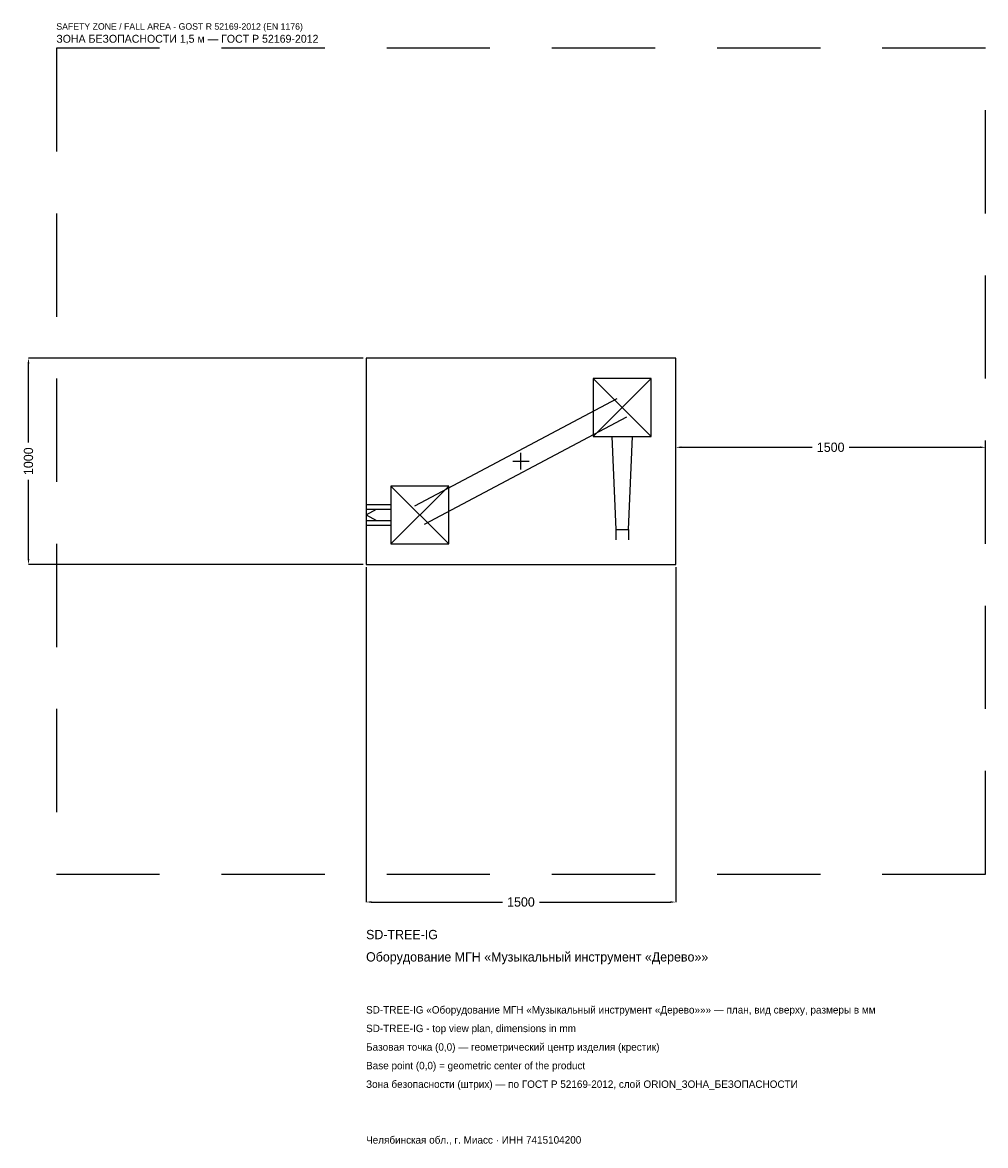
# Model space of a CAD drawing. Header units: metres. Extents: x -2414 to 2250, y -3314 to 2125.
import ezdxf

# ---------------------------------------------------------------- set-up
doc = ezdxf.new("R2010")
doc.units = ezdxf.units.M
doc.linetypes.add('DASHED', pattern=[800, 500, -300])
for name, color, linetype in [('ORION_ДАННЫЕ', 3, 'Continuous'), ('ORION_ЗОНА_БЕЗОПАСНОСТИ', 1, 'Continuous'), ('ORION_КОНТУР', 7, 'Continuous'), ('ORION_РАЗМЕРЫ', 8, 'Continuous')]:
    doc.layers.add(name, color=color, linetype=linetype)
doc.dimstyles.new('ORION', dxfattribs={"dimtxt": 45, "dimasz": 27, "dimexe": 1.25, "dimexo": 13.5, "dimtad": 1, "dimdec": 0, "dimcen": 2.5, "dimazin": 3, "dimtfac": 1, "dimtmove": 0, "dimatfit": 3, "dimarcsym": 0})

# ---------------------------------------------------------------- blocks, each defined once
blk = doc.blocks.new('_CLOSEDFILLED')
at = {"color": 0, "linetype": 'BYBLOCK'}
blk.add_solid([(-1, 0.16), (0, 0), (-1, -0.16)], dxfattribs=at)
blk = doc.blocks.new('*D1')
for p, q in [((-750, -513.5), (-750, -2135)), ((750, -513.5), (750, -2135)), ((-723, -2135), (-90, -2135)), ((90, -2135), (723, -2135))]:
    blk.add_line(p, q)
at = {"layer": 'Defpoints'}
for p in [(-750, -500), (750, -500), (-750, -2135)]:
    blk.add_point(p, dxfattribs=at)
at = {"layer": 'ORION_РАЗМЕРЫ', "xscale": 27, "yscale": 27, "rotation": 180}
blk.add_blockref('_CLOSEDFILLED', (-750, -2135), dxfattribs=at)
at = {"layer": 'ORION_РАЗМЕРЫ', "xscale": 27, "yscale": 27}
blk.add_blockref('_CLOSEDFILLED', (750, -2135), dxfattribs=at)
at = {"layer": 'ORION_РАЗМЕРЫ', "insert": (0, -2135), "char_height": 45, "attachment_point": 5}
blk.add_mtext('1500', dxfattribs=at)
blk = doc.blocks.new('*D2')
for p, q in [((-763.5, 500), (-2385, 500)), ((-2385, 90), (-2385, 473)), ((-2385, -473), (-2385, -90)), ((-763.5, -500), (-2385, -500))]:
    blk.add_line(p, q)
at = {"layer": 'Defpoints'}
for p in [(-750, 500), (-2385, -500), (-750, -500)]:
    blk.add_point(p, dxfattribs=at)
at = {"layer": 'ORION_РАЗМЕРЫ', "xscale": 27, "yscale": 27}
for p, rotation in [((-2385, 500), 90), ((-2385, -500), 270)]:
    blk.add_blockref('_CLOSEDFILLED', p, dxfattribs=dict(at, rotation=rotation))
at = {"layer": 'ORION_РАЗМЕРЫ', "insert": (-2385, 0), "char_height": 45, "attachment_point": 5, "rotation": 90}
blk.add_mtext('1000', dxfattribs=at)
blk = doc.blocks.new('*D3')
for p, q in [((750, 13.5), (750, 67.5)), ((777, 67.5), (1410, 67.5)), ((1590, 67.5), (2223, 67.5)), ((2250, 13.5), (2250, 67.5))]:
    blk.add_line(p, q)
at = {"layer": 'Defpoints'}
for p in [(750, 67.5), (750, 0), (2250, 0)]:
    blk.add_point(p, dxfattribs=at)
at = {"layer": 'ORION_РАЗМЕРЫ', "xscale": 27, "yscale": 27, "rotation": 180}
blk.add_blockref('_CLOSEDFILLED', (750, 67.5), dxfattribs=at)
at = {"layer": 'ORION_РАЗМЕРЫ', "xscale": 27, "yscale": 27}
blk.add_blockref('_CLOSEDFILLED', (2250, 67.5), dxfattribs=at)
at = {"layer": 'ORION_РАЗМЕРЫ', "insert": (1500, 67.5), "char_height": 45, "attachment_point": 5}
blk.add_mtext('1500', dxfattribs=at)
blk = doc.blocks.new('ОРИОН SD-TREE-IG Оборудование МГН Музыкальный инструмент Дерево')
at = {"layer": 'ORION_ЗОНА_БЕЗОПАСНОСТИ', "linetype": 'DASHED'}
blk.add_lwpolyline([(-2250, -2000), (2250, -2000), (2250, 2000), (-2250, 2000)], close=True, dxfattribs=at)
at = {"layer": 'ORION_КОНТУР'}
for p, q in [((350, 120), (630, 400)), ((350, 400), (630, 120)), ((-513.6, -215.5), (466.4, 304.5)), ((-466.4, -304.5), (513.6, 215.5)), ((-630, -400), (-350, -120)), ((-630, -120), (-350, -400)), ((-750, -209.6), (-630, -209.6)), ((-750, -232.3), (-630, -232.3)), ((-750, -260), (-699.6, -232.3)), ((-750, -260), (-699.6, -287.7)), ((-750, -287.7), (-630, -287.7)), ((-750, -310.4), (-630, -310.4)), ((459.8, -330), (459.8, -380.4)), ((520.2, -330), (520.2, -380.4))]:
    blk.add_line(p, q, dxfattribs=at)
for points in [[(-750, -500), (750, -500), (750, 500), (-750, 500)], [(350, 120), (630, 120), (630, 400), (350, 400)], [(-630, -400), (-350, -400), (-350, -120), (-630, -120)]]:
    blk.add_lwpolyline(points, close=True, dxfattribs=at)
blk.add_lwpolyline([(439.6, 120), (459.8, -330), (520.2, -330), (540.4, 120)], dxfattribs=at)
at = {"layer": 'ORION_РАЗМЕРЫ'}
for p, q in [((-40, 0), (40, 0)), ((0, -40), (0, 40))]:
    blk.add_line(p, q, dxfattribs=at)
at = {"layer": 'ORION_ДАННЫЕ'}
for tag, p in [('АРТИКУЛ', (-750, -2315)), ('НАИМЕНОВАНИЕ', (-750, -2423))]:
    blk.add_attdef(tag, p, '', height=45, dxfattribs=at)
at = {"layer": 'ORION_ДАННЫЕ', "flags": 1}
for tag, p in [('ПРОИЗВОДИТЕЛЬ', (-750, -2531)), ('ТЕЛЕФОН', (-750, -2639)), ('САЙТ', (-750, -2855)), ('АДРЕС', (-750, -2963)), ('РЕКВИЗИТЫ', (-750, -3071)), ('ГАБАРИТЫ', (-750, -3179)), ('ЗОНА_БЕЗОПАСНОСТИ', (-750, -3287))]:
    blk.add_attdef(tag, p, '', height=45, dxfattribs=at)
at = {"layer": 'ORION_ЗОНА_БЕЗОПАСНОСТИ', "color": 1}
for s, height, p in [('SAFETY ZONE / FALL AREA - GOST R 52169-2012 (EN 1176)', 31.5, (-2250, 2090)), ('ЗОНА БЕЗОПАСНОСТИ 1,5 м — ГОСТ Р 52169-2012', 38.25, (-2250, 2027))]:
    blk.add_text(s, height=height, dxfattribs=at).set_placement(p)
at = {"layer": 'ORION_РАЗМЕРЫ'}
dim = blk.add_linear_dim(base=(-2385, -500), p1=(-750, -500), p2=(-750, 500), angle=90, dimstyle='ORION', dxfattribs=at)
dim.commit()
dim.dimension.update_dxf_attribs({"geometry": '*D2', "text_midpoint": (-2385, 0)})
for base, p1, p2, picture, middle in [((750, 67.5), (750, 0), (2250, 0), '*D3', (1500, 67.5)), ((-750, -2135), (-750, -500), (750, -500), '*D1', (0, -2135))]:
    dim = blk.add_linear_dim(base=base, p1=p1, p2=p2, dimstyle='ORION', dxfattribs=at)
    dim.commit()
    dim.dimension.update_dxf_attribs({"geometry": picture, "text_midpoint": middle})

msp = doc.modelspace()

# ---------------------------------------------------------------- block references
msp.add_blockref('ОРИОН SD-TREE-IG Оборудование МГН Музыкальный инструмент Дерево', (0, 0)).add_auto_attribs({'АРТИКУЛ': 'SD-TREE-IG', 'НАИМЕНОВАНИЕ': 'Оборудование МГН «Музыкальный инструмент «Дерево»»'})

# ---------------------------------------------------------------- texts
at = {"layer": 'ORION_ДАННЫЕ', "color": 3}
for s, p in [('SD-TREE-IG «Оборудование МГН «Музыкальный инструмент «Дерево»»» — план, вид сверху, размеры в мм', (-750, -2675)), ('SD-TREE-IG - top view plan, dimensions in mm', (-750, -2765)), ('Челябинская обл., г. Миасс · ИНН 7415104200', (-750, -3305))]:
    msp.add_text(s, height=36, dxfattribs=at).set_placement(p)
at = {"layer": 'ORION_ДАННЫЕ', "color": 7}
for s, p in [('Базовая точка (0,0) — геометрический центр изделия (крестик)', (-750, -2855)), ('Base point (0,0) = geometric center of the product', (-750, -2945))]:
    msp.add_text(s, height=36, dxfattribs=at).set_placement(p)
at = {"layer": 'ORION_ДАННЫЕ', "color": 1}
msp.add_text('Зона безопасности (штрих) — по ГОСТ Р 52169-2012, слой ORION_ЗОНА_БЕЗОПАСНОСТИ', height=36, dxfattribs=at).set_placement((-750, -3035))

doc.saveas('drawing.dxf')
